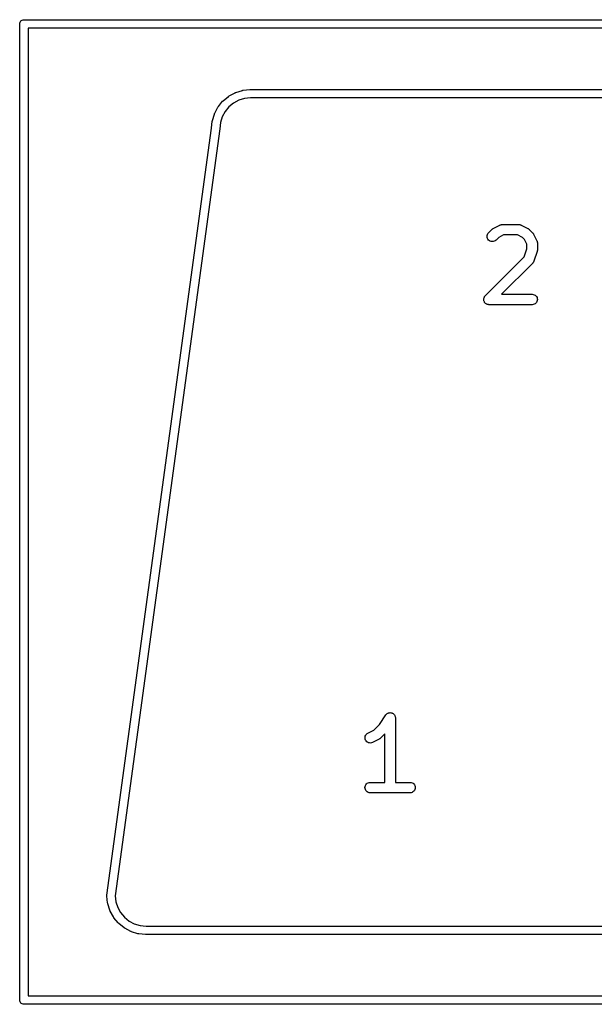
# Model space of a CAD drawing. Extents: x 5.19 to 6.46, y -3.74 to -3.19.
# Tile 1 of 5: x 5.19 to 5.52, y -3.74 to -3.19. Entities that reach past the tile are written whole.
import ezdxf

# ---------------------------------------------------------------- set-up
doc = ezdxf.new("R2010")
doc.units = 0
doc.header["$MEASUREMENT"] = 0
doc.layers.add('BLACK', color=7, linetype='CONTINUOUS')

msp = doc.modelspace()

# ---------------------------------------------------------------- linework, layer by layer
at = {"layer": 'BLACK', "linetype": 'CONTINUOUS'}
for p, q in [((5.19448, -3.18898), (5.19452, -3.18851)), ((5.19449, -3.18909), (5.19448, -3.18898)), ((5.19449, -3.74004), (5.19449, -3.18909)), ((5.19452, -3.18851), (5.19466, -3.18807)), ((5.19466, -3.18807), (5.19488, -3.18766)), ((5.19488, -3.18766), (5.19517, -3.1873)), ((5.19517, -3.1873), (5.19553, -3.187)), ((5.19553, -3.187), (5.19594, -3.18678)), ((5.19594, -3.18678), (5.19639, -3.18665)), ((5.19639, -3.18665), (5.19673, -3.18661)), ((5.19673, -3.18661), (5.19685, -3.1866)), ((5.19685, -3.1866), (5.19697, -3.18661)), ((5.19697, -3.18661), (6.45658, -3.18661)), ((5.19921, -3.19134), (5.19921, -3.7378)), ((6.45433, -3.19134), (5.19921, -3.19134)), ((5.30933, -3.23234), (5.31229, -3.22989)), ((5.31229, -3.22989), (5.31232, -3.22987)), ((5.31232, -3.22987), (5.31249, -3.22975)), ((5.31249, -3.22975), (5.31267, -3.22963)), ((5.31267, -3.22963), (5.31605, -3.22781)), ((5.31605, -3.22781), (5.31608, -3.22779)), ((5.31608, -3.22779), (5.31628, -3.22771)), ((5.31628, -3.22771), (5.31648, -3.22763)), ((5.31648, -3.22763), (5.32015, -3.22649)), ((5.32015, -3.22649), (5.32018, -3.22648)), ((5.32018, -3.22648), (5.32039, -3.22644)), ((5.32039, -3.22644), (5.3206, -3.2264)), ((5.3206, -3.2264), (5.32442, -3.226)), ((5.32442, -3.226), (5.32445, -3.22599)), ((5.32445, -3.22599), (5.32455, -3.226)), ((5.32455, -3.226), (5.32466, -3.22598)), ((5.32466, -3.22598), (5.32468, -3.22598)), ((5.32468, -3.22598), (5.32469, -3.22598)), ((5.32469, -3.22598), (6.30917, -3.22598)), ((5.30658, -3.23564), (5.309, -3.23267)), ((5.309, -3.23267), (5.30903, -3.23264)), ((5.30903, -3.23264), (5.30918, -3.23249)), ((5.30918, -3.23249), (5.30933, -3.23234)), ((5.31512, -3.23368), (5.31252, -3.23583)), ((5.31809, -3.23207), (5.31512, -3.23368)), ((5.32132, -3.23107), (5.31809, -3.23207)), ((5.32479, -3.23071), (5.32132, -3.23107)), ((5.32481, -3.23071), (5.32479, -3.23071)), ((6.30894, -3.23071), (5.32481, -3.23071)), ((5.30323, -3.24353), (5.30434, -3.23985)), ((5.30434, -3.23985), (5.30435, -3.23982)), ((5.30435, -3.23982), (5.30444, -3.23962)), ((5.30444, -3.23962), (5.30452, -3.23942)), ((5.30452, -3.23942), (5.30632, -3.23603)), ((5.30632, -3.23603), (5.30634, -3.236)), ((5.30634, -3.236), (5.30646, -3.23582)), ((5.30646, -3.23582), (5.30658, -3.23564)), ((5.31038, -3.23845), (5.3088, -3.24143)), ((5.31252, -3.23583), (5.31038, -3.23845)), ((5.30277, -3.24776), (5.30314, -3.24398)), ((5.30314, -3.24398), (5.30315, -3.24394)), ((5.30315, -3.24394), (5.30319, -3.24373)), ((5.30319, -3.24373), (5.30323, -3.24353)), ((5.30782, -3.24467), (5.30748, -3.24819)), ((5.3088, -3.24143), (5.30782, -3.24467)), ((5.24371, -3.6809), (5.30277, -3.24776)), ((5.30747, -3.24824), (5.24843, -3.6812)), ((5.30748, -3.24819), (5.30747, -3.24824)), ((5.45847, -3.30783), (5.45874, -3.30732)), ((5.45874, -3.30732), (5.4591, -3.30687)), ((5.4591, -3.30687), (5.46098, -3.305)), ((5.46098, -3.305), (5.46101, -3.30497)), ((5.46101, -3.30497), (5.46114, -3.30487)), ((5.46114, -3.30487), (5.46126, -3.30475)), ((5.46126, -3.30475), (5.46136, -3.30469)), ((5.46136, -3.30469), (5.46146, -3.30461)), ((5.46146, -3.30461), (5.46161, -3.30453)), ((5.46161, -3.30453), (5.46175, -3.30445)), ((5.46175, -3.30445), (5.4655, -3.30257)), ((5.4655, -3.30257), (5.46553, -3.30255)), ((5.46553, -3.30255), (5.46561, -3.30252)), ((5.46561, -3.30252), (5.46569, -3.30248)), ((5.46569, -3.30248), (5.46588, -3.30242)), ((5.46588, -3.30242), (5.46607, -3.30235)), ((5.46607, -3.30235), (5.46616, -3.30234)), ((5.46616, -3.30234), (5.46624, -3.30232)), ((5.46624, -3.30232), (5.46644, -3.3023)), ((5.46644, -3.3023), (5.46664, -3.30226)), ((5.46664, -3.30226), (5.46673, -3.30227)), ((5.46673, -3.30227), (5.46682, -3.30226)), ((5.46682, -3.30226), (5.47619, -3.30226)), ((5.47619, -3.30226), (5.47623, -3.30226)), ((5.47623, -3.30226), (5.47632, -3.30227)), ((5.47632, -3.30227), (5.4764, -3.30227)), ((5.4764, -3.30227), (5.4766, -3.3023)), ((5.4766, -3.3023), (5.4768, -3.30232)), ((5.4768, -3.30232), (5.47689, -3.30235)), ((5.47689, -3.30235), (5.47697, -3.30236)), ((5.47697, -3.30236), (5.47716, -3.30244)), ((5.47716, -3.30244), (5.47735, -3.3025)), ((5.47735, -3.3025), (5.47743, -3.30254)), ((5.47743, -3.30254), (5.47751, -3.30257)), ((5.47751, -3.30257), (5.48126, -3.30445)), ((5.48126, -3.30445), (5.4813, -3.30446)), ((5.4813, -3.30446), (5.48144, -3.30455)), ((5.48144, -3.30455), (5.48158, -3.30463)), ((5.48158, -3.30463), (5.48168, -3.30471)), ((5.48168, -3.30471), (5.48178, -3.30478)), ((5.48178, -3.30478), (5.4819, -3.30489)), ((5.4819, -3.30489), (5.48203, -3.305)), ((5.48203, -3.305), (5.4839, -3.30687)), ((5.4839, -3.30687), (5.48393, -3.3069)), ((5.48393, -3.3069), (5.48404, -3.30703)), ((5.48404, -3.30703), (5.48415, -3.30715)), ((5.48415, -3.30715), (5.48421, -3.30726)), ((5.48421, -3.30726), (5.48429, -3.30735)), ((5.48429, -3.30735), (5.48437, -3.3075)), ((5.48437, -3.3075), (5.48446, -3.30764)), ((5.48446, -3.30764), (5.48633, -3.31139)), ((5.45824, -3.30895), (5.4583, -3.30838)), ((5.45829, -3.30952), (5.45824, -3.30895)), ((5.45846, -3.31008), (5.45829, -3.30952)), ((5.4583, -3.30838), (5.45847, -3.30783)), ((5.45873, -3.31059), (5.45846, -3.31008)), ((5.45909, -3.31103), (5.45873, -3.31059)), ((5.45953, -3.3114), (5.45909, -3.31103)), ((5.46004, -3.31168), (5.45953, -3.3114)), ((5.46059, -3.31185), (5.46004, -3.31168)), ((5.46116, -3.31191), (5.46059, -3.31185)), ((5.46174, -3.31186), (5.46116, -3.31191)), ((5.46229, -3.3117), (5.46174, -3.31186)), ((5.4628, -3.31144), (5.46229, -3.3117)), ((5.46325, -3.31108), (5.4628, -3.31144)), ((5.46328, -3.31105), (5.46325, -3.31108)), ((5.46482, -3.30951), (5.46328, -3.31105)), ((5.46751, -3.30816), (5.46482, -3.30951)), ((5.47549, -3.30816), (5.46751, -3.30816)), ((5.47819, -3.30951), (5.47549, -3.30816)), ((5.47939, -3.31071), (5.47819, -3.30951)), ((5.48074, -3.31341), (5.47939, -3.31071)), ((5.48633, -3.31139), (5.48635, -3.31143)), ((5.48635, -3.31143), (5.48638, -3.31151)), ((5.48638, -3.31151), (5.48642, -3.31159)), ((5.48642, -3.31159), (5.48648, -3.31178)), ((5.48648, -3.31178), (5.48655, -3.31197)), ((5.48655, -3.31197), (5.48656, -3.31205)), ((5.48656, -3.31205), (5.48659, -3.31214)), ((5.48659, -3.31214), (5.48661, -3.31234)), ((5.48661, -3.31234), (5.48664, -3.31254)), ((5.48664, -3.31254), (5.48663, -3.31262)), ((5.48663, -3.31262), (5.48664, -3.31271)), ((5.48664, -3.31271), (5.48664, -3.31646)), ((5.47923, -3.32049), (5.48074, -3.31598)), ((5.48074, -3.31598), (5.48074, -3.31341)), ((5.48649, -3.31739), (5.48462, -3.32302)), ((5.48653, -3.31723), (5.48649, -3.31739)), ((5.48658, -3.31707), (5.48653, -3.31723)), ((5.48659, -3.31695), (5.48658, -3.31707)), ((5.48662, -3.31683), (5.48659, -3.31695)), ((5.48664, -3.3165), (5.48662, -3.31667)), ((5.48662, -3.31667), (5.48662, -3.31683)), ((5.48664, -3.31646), (5.48664, -3.3165)), ((5.45723, -3.34249), (5.47923, -3.32049)), ((5.4839, -3.32417), (5.46645, -3.34163)), ((5.48396, -3.32411), (5.4839, -3.32417)), ((5.48402, -3.32405), (5.48396, -3.32411)), ((5.48414, -3.32388), (5.48402, -3.32405)), ((5.48427, -3.32373), (5.48414, -3.32388)), ((5.48431, -3.32365), (5.48427, -3.32373)), ((5.48436, -3.32358), (5.48431, -3.32365)), ((5.48445, -3.3234), (5.48436, -3.32358)), ((5.48454, -3.32322), (5.48445, -3.3234)), ((5.48457, -3.32314), (5.48454, -3.32322)), ((5.4846, -3.32306), (5.48457, -3.32314)), ((5.48462, -3.32302), (5.4846, -3.32306)), ((5.45636, -3.34456), (5.45639, -3.34428)), ((5.45637, -3.34457), (5.45636, -3.34456)), ((5.45639, -3.34485), (5.45636, -3.34457)), ((5.45636, -3.34457), (5.45637, -3.34457)), ((5.45639, -3.34428), (5.45642, -3.344)), ((5.45642, -3.34514), (5.45639, -3.34485)), ((5.45642, -3.344), (5.45642, -3.34399)), ((5.45642, -3.34399), (5.45643, -3.34399)), ((5.45642, -3.34515), (5.45642, -3.34514)), ((5.45642, -3.34514), (5.45642, -3.34514)), ((5.4565, -3.34542), (5.45642, -3.34515)), ((5.45643, -3.34399), (5.45651, -3.34372)), ((5.45658, -3.34569), (5.4565, -3.34542)), ((5.45651, -3.34372), (5.45659, -3.34345)), ((5.45658, -3.3457), (5.45658, -3.34569)), ((5.45658, -3.34569), (5.45658, -3.34569)), ((5.45672, -3.34595), (5.45658, -3.3457)), ((5.45659, -3.34345), (5.45659, -3.34344)), ((5.45659, -3.34344), (5.4566, -3.34344)), ((5.4566, -3.34344), (5.45673, -3.34319)), ((5.45685, -3.3462), (5.45672, -3.34595)), ((5.45673, -3.34319), (5.45686, -3.34294)), ((5.45685, -3.34621), (5.45685, -3.3462)), ((5.45685, -3.3462), (5.45685, -3.3462)), ((5.45703, -3.34643), (5.45685, -3.34621)), ((5.45686, -3.34294), (5.45687, -3.34294)), ((5.45687, -3.34293), (5.45705, -3.34271)), ((5.45687, -3.34294), (5.45687, -3.34293)), ((5.45721, -3.34665), (5.45703, -3.34643)), ((5.45705, -3.34271), (5.45723, -3.34249)), ((5.45722, -3.34666), (5.45721, -3.34665)), ((5.45721, -3.34665), (5.45721, -3.34665)), ((5.45743, -3.34683), (5.45722, -3.34666)), ((5.46645, -3.34163), (5.48369, -3.34163)), ((5.48369, -3.34163), (5.48373, -3.34163)), ((5.48373, -3.34163), (5.4843, -3.34169)), ((5.4843, -3.34169), (5.48485, -3.34187)), ((5.48485, -3.34187), (5.48536, -3.34215)), ((5.48577, -3.34668), (5.48532, -3.34704)), ((5.48536, -3.34215), (5.4858, -3.34252)), ((5.48614, -3.34623), (5.48577, -3.34668)), ((5.4858, -3.34252), (5.48616, -3.34297)), ((5.48641, -3.34573), (5.48614, -3.34623)), ((5.48616, -3.34297), (5.48643, -3.34348)), ((5.48658, -3.34518), (5.48641, -3.34573)), ((5.48643, -3.34348), (5.48659, -3.34403)), ((5.48664, -3.3446), (5.48658, -3.34518)), ((5.48659, -3.34403), (5.48664, -3.3446)), ((5.45765, -3.34702), (5.45743, -3.34683)), ((5.45766, -3.34702), (5.45765, -3.34702)), ((5.45765, -3.34702), (5.45765, -3.34702)), ((5.45791, -3.34716), (5.45766, -3.34702)), ((5.45815, -3.3473), (5.45791, -3.34716)), ((5.45816, -3.3473), (5.45815, -3.3473)), ((5.45844, -3.34739), (5.45816, -3.3473)), ((5.45816, -3.3473), (5.45816, -3.3473)), ((5.4587, -3.34747), (5.45844, -3.34739)), ((5.45871, -3.34747), (5.4587, -3.34747)), ((5.45899, -3.3475), (5.45871, -3.34747)), ((5.45871, -3.34747), (5.45871, -3.34747)), ((5.45928, -3.34753), (5.45899, -3.3475)), ((5.45929, -3.34753), (5.45928, -3.34753)), ((5.45932, -3.34753), (5.45929, -3.34753)), ((5.45929, -3.34753), (5.45929, -3.34753)), ((5.45929, -3.34753), (5.45929, -3.34753)), ((5.48369, -3.34753), (5.45932, -3.34753)), ((5.48426, -3.34748), (5.48369, -3.34753)), ((5.48481, -3.34731), (5.48426, -3.34748)), ((5.48532, -3.34704), (5.48481, -3.34731)), ((5.3975, -3.58455), (5.40109, -3.57916)), ((5.40109, -3.57916), (5.40111, -3.57913)), ((5.40111, -3.57913), (5.40129, -3.57892)), ((5.40111, -3.57913), (5.40111, -3.57913)), ((5.40111, -3.57913), (5.40111, -3.57913)), ((5.40111, -3.57913), (5.40111, -3.57913)), ((5.40129, -3.57892), (5.40148, -3.57869)), ((5.40148, -3.57869), (5.4017, -3.57851)), ((5.40148, -3.57869), (5.40148, -3.57869)), ((5.40148, -3.57869), (5.40148, -3.57869)), ((5.4017, -3.57851), (5.40193, -3.57833)), ((5.40193, -3.57833), (5.40219, -3.57819)), ((5.40193, -3.57833), (5.40193, -3.57833)), ((5.40193, -3.57833), (5.40193, -3.57833)), ((5.40219, -3.57819), (5.40244, -3.57806)), ((5.40244, -3.57806), (5.4027, -3.57799)), ((5.40244, -3.57806), (5.40244, -3.57806)), ((5.40244, -3.57806), (5.40244, -3.57806)), ((5.4027, -3.57799), (5.40299, -3.5779)), ((5.40299, -3.5779), (5.40326, -3.57788)), ((5.40299, -3.5779), (5.40299, -3.5779)), ((5.40299, -3.5779), (5.40299, -3.5779)), ((5.40326, -3.57788), (5.40356, -3.57785)), ((5.40356, -3.57785), (5.40357, -3.57785)), ((5.40357, -3.57785), (5.40357, -3.57785)), ((5.40357, -3.57785), (5.40385, -3.57788)), ((5.40385, -3.57788), (5.40414, -3.57791)), ((5.40414, -3.57791), (5.40414, -3.57791)), ((5.40414, -3.57791), (5.40414, -3.57791)), ((5.40414, -3.57791), (5.40441, -3.57799)), ((5.40441, -3.57799), (5.40469, -3.57808)), ((5.40469, -3.57808), (5.40469, -3.57808)), ((5.40469, -3.57808), (5.40469, -3.57808)), ((5.40469, -3.57808), (5.40492, -3.57821)), ((5.40492, -3.57821), (5.40519, -3.57835)), ((5.40519, -3.57835), (5.4052, -3.57836)), ((5.4052, -3.57836), (5.4052, -3.57836)), ((5.4052, -3.57836), (5.4054, -3.57853)), ((5.4054, -3.57853), (5.40564, -3.57872)), ((5.40564, -3.57872), (5.40564, -3.57872)), ((5.40564, -3.57872), (5.40564, -3.57873)), ((5.40564, -3.57873), (5.40582, -3.57894)), ((5.40582, -3.57894), (5.406, -3.57917)), ((5.406, -3.57917), (5.406, -3.57917)), ((5.406, -3.57917), (5.40601, -3.57917)), ((5.40601, -3.57917), (5.40614, -3.57942)), ((5.40614, -3.57942), (5.40627, -3.57968)), ((5.40627, -3.57968), (5.40627, -3.57968)), ((5.40627, -3.57968), (5.40627, -3.57968)), ((5.40627, -3.57968), (5.40635, -3.57994)), ((5.40635, -3.57994), (5.40644, -3.58023)), ((5.3943, -3.58775), (5.3975, -3.58455)), ((5.40644, -3.58023), (5.40644, -3.58023)), ((5.40644, -3.58023), (5.40644, -3.58023)), ((5.40644, -3.58023), (5.40647, -3.58052)), ((5.40647, -3.58052), (5.4065, -3.5808)), ((5.4065, -3.5808), (5.4065, -3.61722)), ((5.38937, -3.59167), (5.3895, -3.59111)), ((5.3895, -3.59111), (5.38973, -3.59058)), ((5.38973, -3.59058), (5.39007, -3.59011)), ((5.39007, -3.59011), (5.39049, -3.58972)), ((5.39049, -3.58972), (5.39097, -3.58941)), ((5.39097, -3.58941), (5.3943, -3.58775)), ((5.40059, -3.58981), (5.39813, -3.59226)), ((5.40059, -3.61722), (5.40059, -3.58981)), ((5.38935, -3.59224), (5.38937, -3.59167)), ((5.38944, -3.59281), (5.38935, -3.59224)), ((5.38964, -3.59335), (5.38944, -3.59281)), ((5.38995, -3.59384), (5.38964, -3.59335)), ((5.39034, -3.59426), (5.38995, -3.59384)), ((5.39081, -3.5946), (5.39034, -3.59426)), ((5.39133, -3.59484), (5.39081, -3.5946)), ((5.39189, -3.59498), (5.39133, -3.59484)), ((5.39247, -3.595), (5.39189, -3.59498)), ((5.39304, -3.59491), (5.39247, -3.595)), ((5.39358, -3.59471), (5.39304, -3.59491)), ((5.39362, -3.59469), (5.39358, -3.59471)), ((5.39736, -3.59282), (5.39362, -3.59469)), ((5.39751, -3.59273), (5.39736, -3.59282)), ((5.39765, -3.59265), (5.39751, -3.59273)), ((5.39775, -3.59258), (5.39765, -3.59265)), ((5.39785, -3.59251), (5.39775, -3.59258)), ((5.39797, -3.5924), (5.39785, -3.59251)), ((5.3981, -3.59229), (5.39797, -3.5924)), ((5.39813, -3.59226), (5.3981, -3.59229)), ((5.3894, -3.61958), (5.38957, -3.61903)), ((5.38957, -3.61903), (5.38985, -3.61852)), ((5.38985, -3.61852), (5.39021, -3.61808)), ((5.39021, -3.61808), (5.39066, -3.61771)), ((5.39066, -3.61771), (5.39117, -3.61744)), ((5.39117, -3.61744), (5.39172, -3.61728)), ((5.39172, -3.61728), (5.39229, -3.61722)), ((5.39229, -3.61722), (5.40059, -3.61722)), ((5.4065, -3.61722), (5.41479, -3.61722)), ((5.41479, -3.61722), (5.41483, -3.61722)), ((5.41483, -3.61722), (5.41541, -3.61728)), ((5.41541, -3.61728), (5.41596, -3.61746)), ((5.41596, -3.61746), (5.41646, -3.61774)), ((5.41646, -3.61774), (5.4169, -3.61811)), ((5.4169, -3.61811), (5.41726, -3.61856)), ((5.41726, -3.61856), (5.41753, -3.61907)), ((5.41753, -3.61907), (5.41769, -3.61962)), ((5.38934, -3.62015), (5.3894, -3.61958)), ((5.38939, -3.62073), (5.38934, -3.62015)), ((5.38956, -3.62128), (5.38939, -3.62073)), ((5.38982, -3.62179), (5.38956, -3.62128)), ((5.39019, -3.62224), (5.38982, -3.62179)), ((5.39063, -3.62261), (5.39019, -3.62224)), ((5.39113, -3.62289), (5.39063, -3.62261)), ((5.39168, -3.62306), (5.39113, -3.62289)), ((5.39225, -3.62312), (5.39168, -3.62306)), ((5.39229, -3.62313), (5.39225, -3.62312)), ((5.41479, -3.62313), (5.39229, -3.62313)), ((5.41537, -3.62307), (5.41479, -3.62313)), ((5.41592, -3.6229), (5.41537, -3.62307)), ((5.41643, -3.62263), (5.41592, -3.6229)), ((5.41687, -3.62227), (5.41643, -3.62263)), ((5.41724, -3.62182), (5.41687, -3.62227)), ((5.41751, -3.62132), (5.41724, -3.62182)), ((5.41768, -3.62077), (5.41751, -3.62132)), ((5.41774, -3.62019), (5.41768, -3.62077)), ((5.41769, -3.61962), (5.41774, -3.62019)), ((5.24369, -3.68125), (5.24371, -3.6809)), ((5.24371, -3.68136), (5.24369, -3.68125)), ((5.24371, -3.68145), (5.24371, -3.68136)), ((5.24371, -3.68149), (5.24371, -3.68145)), ((5.24412, -3.68531), (5.24371, -3.68149)), ((5.24416, -3.68552), (5.24412, -3.68531)), ((5.2442, -3.68573), (5.24416, -3.68552)), ((5.24421, -3.68576), (5.2442, -3.68573)), ((5.24534, -3.68943), (5.24421, -3.68576)), ((5.24843, -3.6812), (5.24879, -3.68458)), ((5.24879, -3.68458), (5.24979, -3.68781)), ((5.24543, -3.68963), (5.24534, -3.68943)), ((5.24551, -3.68983), (5.24543, -3.68963)), ((5.24552, -3.68985), (5.24551, -3.68983)), ((5.24735, -3.69323), (5.24552, -3.68985)), ((5.24979, -3.68781), (5.2514, -3.69078)), ((5.2514, -3.69078), (5.25355, -3.69339)), ((5.24747, -3.69341), (5.24735, -3.69323)), ((5.24759, -3.69359), (5.24747, -3.69341)), ((5.24761, -3.69362), (5.24759, -3.69359)), ((5.25006, -3.69658), (5.24761, -3.69362)), ((5.25021, -3.69673), (5.25006, -3.69658)), ((5.25036, -3.69688), (5.25021, -3.69673)), ((5.25038, -3.6969), (5.25036, -3.69688)), ((5.25336, -3.69933), (5.25038, -3.6969)), ((5.25355, -3.69339), (5.25617, -3.69552)), ((5.25617, -3.69552), (5.25915, -3.69711)), ((5.25354, -3.69945), (5.25336, -3.69933)), ((5.25372, -3.69957), (5.25354, -3.69945)), ((5.25375, -3.69958), (5.25372, -3.69957)), ((5.25714, -3.70139), (5.25375, -3.69958)), ((5.25734, -3.70147), (5.25714, -3.70139)), ((5.25753, -3.70155), (5.25734, -3.70147)), ((5.25756, -3.70156), (5.25753, -3.70155)), ((5.26124, -3.70267), (5.25756, -3.70156)), ((5.25915, -3.69711), (5.26239, -3.69808)), ((5.26239, -3.69808), (5.26586, -3.69843)), ((5.26586, -3.69843), (6.3681, -3.69843)), ((5.26145, -3.70272), (5.26124, -3.70267)), ((5.26166, -3.70276), (5.26145, -3.70272)), ((5.26169, -3.70276), (5.26166, -3.70276)), ((5.26552, -3.70314), (5.26169, -3.70276)), ((5.26552, -3.70314), (5.26552, -3.70314)), ((5.26563, -3.70315), (5.26552, -3.70314)), ((6.36823, -3.70315), (5.26563, -3.70315)), ((5.19448, -3.74016), (5.19449, -3.74004)), ((5.19452, -3.74062), (5.19448, -3.74016)), ((5.19466, -3.74107), (5.19452, -3.74062)), ((5.19488, -3.74148), (5.19466, -3.74107)), ((5.19921, -3.7378), (6.45433, -3.7378)), ((5.19517, -3.74184), (5.19488, -3.74148)), ((5.19553, -3.74213), (5.19517, -3.74184)), ((5.19594, -3.74235), (5.19553, -3.74213)), ((5.19639, -3.74249), (5.19594, -3.74235)), ((5.19673, -3.74252), (5.19639, -3.74249)), ((5.19685, -3.74253), (5.19673, -3.74252)), ((5.19673, -3.74252), (5.19673, -3.74252)), ((5.19697, -3.74252), (5.19685, -3.74253)), ((6.45658, -3.74252), (5.19697, -3.74252))]:
    msp.add_line(p, q, dxfattribs=at)

doc.saveas('drawing.dxf')
